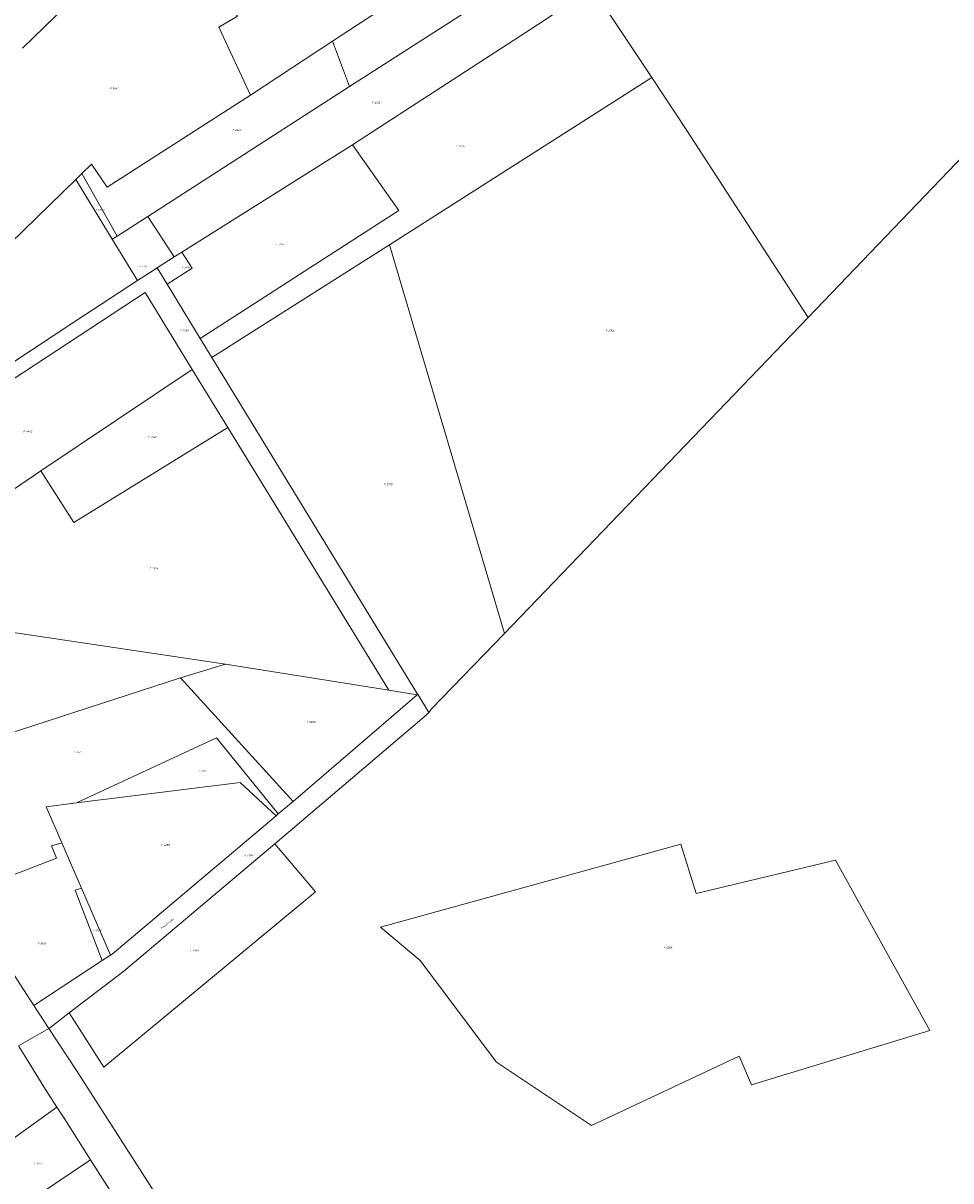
# Model space of a CAD drawing. Header units: metres. Extents: x 200548 to 205192, y 394703 to 399160.
# Tile 32 of 38: x 203719 to 204157, y 397116 to 397664. Entities that reach past the tile are written whole.
import ezdxf
from ezdxf.enums import TextEntityAlignment as Align
from ezdxf.lldxf.tags import DXFTag

# ---------------------------------------------------------------- set-up
doc = ezdxf.new("R2010")
doc.units = ezdxf.units.M
doc.layers.get('0').update_dxf_attribs({"lineweight": 25})
for name, color, linetype, lineweight in [('B-WE-KG-GRENS_PERCEEL-G', 150, 'KG-PERCEEL', 18), ('B-WE-KG-GRENS_PERCEEL-S', 150, 'Continuous', 25), ('B-WE-OG-BEBOUWING_STRAATNAAM-T18', 10, 'Continuous', 18)]:
    doc.layers.add(name, color=color, linetype=linetype, lineweight=lineweight)
doc.styles.add('NLCS-ISO', font='NLCS-ISO.ttf')
doc.styles.add('NLCS-ISO-M500-T18', font='NLCS-ISO.ttf', dxfattribs={"height": 0.9})
doc.styles.get("Standard").update_dxf_attribs({"font": 'NLCS-ISO.ttf'})
tags = doc.linetypes.add('KG-PERCEEL', pattern='A,5.5,-2,["P",Standard,S=1.8,R=0,X=-0.5,Y=-0.9],-2,5.5,-2,[5,NLCS.shx,S=0.75,R=0,X=0,Y=0],-2', length=19).pattern_tags.tags
tags[6] = DXFTag(74, 10)

# ---------------------------------------------------------------- blocks, each defined once
blk = doc.blocks.new('SKG-PERCEELNUMMER-SO')
at = {"style": 'NLCS-ISO', "oblique": 10, "flags": 1}
for tag, p in [('GEMEENTECODE', (0, 2.6)), ('PERCEELGROOTTE', (0, -2.4))]:
    blk.add_attdef(tag, text='', height=1.8, dxfattribs=at).set_placement(p, align=Align.MIDDLE_CENTER)
at = {"style": 'NLCS-ISO', "oblique": 10}
blk.add_attdef('SECTIE', text='', height=1.8, dxfattribs=at).set_placement((-0.5, 0), align=Align.MIDDLE_RIGHT)
blk.add_attdef('PERCEELNUMMER', text='', height=1.8, dxfattribs=at).set_placement((0.5, 0), align=Align.MIDDLE_LEFT)

msp = doc.modelspace()

# ---------------------------------------------------------------- linework, layer by layer
at = {"layer": 'B-WE-KG-GRENS_PERCEEL-G', "flags": 128}
for points in [[(203880.889, 397747.357), (203888.564, 397735.79), (203808.738, 397685.053), (203820.059, 397666.877), (203811.149, 397661.72), (203826.12, 397629.593)], [(203864.931, 397655.03), (203962.223, 397718.795)], [(203975.16, 397699.245), (203873.013, 397633.59)], [(203718.365, 397651.759), (203749.221, 397681.844), (203753.168, 397678.644)], [(203874.422, 397606.095), (203878.583, 397608.758), (203962.398, 397663.081), (203987.875, 397680.109)], [(203987.875, 397680.109), (204015.93, 397637.819)], [(203826.12, 397629.593), (203864.931, 397655.03)], [(203873.013, 397633.59), (203864.931, 397655.03)], [(203891.945, 397558.724), (204015.93, 397637.819)], [(204015.93, 397637.819), (204032.475, 397612.847), (204089.947, 397524.434)], [(203746.471, 397592.474), (203751.042, 397596.843), (203758.413, 397586.044), (203826.12, 397629.593)], [(203873.013, 397633.59), (203777.539, 397572.225)], [(204341.174, 397578.766), (204185.67, 397624.18), (204089.947, 397524.434)], [(203793.622, 397555.242), (203874.422, 397606.095)], [(203874.422, 397606.095), (203896.364, 397575.064), (203802.392, 397514.402)], [(203743.494, 397589.628), (203746.471, 397592.474)], [(203746.471, 397592.474), (203763.148, 397562.876)], [(203629.706, 397572.588), (203681.45, 397529.329), (203743.494, 397589.628)], [(203743.494, 397589.628), (203760.728, 397561.386)], [(203777.539, 397572.225), (203763.148, 397562.876)], [(203777.539, 397572.225), (203790.003, 397553.011)], [(203763.148, 397562.876), (203760.728, 397561.386)], [(203760.728, 397561.386), (203772.753, 397541.907)], [(203807.818, 397505.509), (203891.945, 397558.724)], [(203891.945, 397558.724), (203946.355, 397374.992)], [(203781.958, 397547.913), (203790.003, 397553.011)], [(203793.622, 397555.242), (203798.541, 397547.683), (203786.709, 397540.124)], [(203790.003, 397553.011), (203793.622, 397555.242)], [(203772.753, 397541.907), (203778.356, 397545.582), (203781.958, 397547.913)], [(203781.958, 397547.913), (203786.709, 397540.124)], [(203652.539, 397462.76), (203742.641, 397522.225), (203772.753, 397541.907)], [(203630.672, 397440.649), (203776.275, 397536.213), (203798.602, 397499.79)], [(203786.709, 397540.124), (203802.392, 397514.402)], [(204089.947, 397524.434), (203946.355, 397374.992)], [(203802.392, 397514.402), (203807.818, 397505.509)], [(203807.818, 397505.509), (203905.238, 397346.178)], [(203726.927, 397451.845), (203798.602, 397499.79)], [(203798.602, 397499.79), (203815.439, 397472.295)], [(203726.927, 397451.845), (203742.571, 397427.421), (203815.439, 397472.295)], [(203815.439, 397472.295), (203891.546, 397348.118)], [(203656.759, 397404.018), (203726.927, 397451.845)], [(203814.307, 397360.436), (203667.339, 397382.335)], [(203946.355, 397374.992), (203911.843, 397339.29), (203910.454, 397337.661)], [(203793.04, 397353.931), (203814.307, 397360.436)], [(203891.546, 397348.118), (203814.307, 397360.436)], [(203653.647, 397308.662), (203793.04, 397353.931)], [(203793.04, 397353.931), (203846.327, 397295.57)], [(203846.327, 397295.57), (203904.976, 397345.952)], [(203904.976, 397345.952), (203891.546, 397348.118)], [(203904.976, 397345.952), (203905.238, 397346.178)], [(203905.238, 397346.178), (203905.42, 397345.881), (203910.454, 397337.661)], [(203910.454, 397337.661), (203909.277, 397336.28), (203837.625, 397275.449)], [(203743.926, 397294.803), (203810.071, 397325.655), (203839.278, 397289.59)], [(203743.926, 397294.803), (203821.266, 397304.417), (203838.271, 397288.736)], [(203839.278, 397289.59), (203846.327, 397295.57)], [(203737.011, 397275.981), (203729.566, 397293.018), (203743.926, 397294.803)], [(203760.004, 397222.863), (203760.692, 397223.315), (203838.271, 397288.736)], [(203838.271, 397288.736), (203839.278, 397289.59)], [(203714, 397260.762), (203734.338, 397268.764), (203732.128, 397274.475), (203737.011, 397275.981)], [(203746.304, 397254.512), (203737.011, 397275.981)], [(203740.386, 397195.536), (203756.772, 397169.843), (203856.994, 397252.825), (203837.625, 397275.449)], [(203837.625, 397275.449), (203766.2, 397215.288), (203740.386, 397195.536)], [(203756.042, 397220.264), (203743.32, 397253.55), (203746.304, 397254.512)], [(203760.004, 397222.863), (203746.304, 397254.512)], [(203697.961, 397239.442), (203713.93, 397214.222), (203723.743, 397199.079)], [(203723.743, 397199.079), (203756.042, 397220.264)], [(203756.042, 397220.264), (203760.004, 397222.863)], [(203723.743, 397199.079), (203730.814, 397188.202)], [(203740.386, 397195.536), (203731.076, 397188.373), (203730.814, 397188.202)], [(203730.814, 397188.202), (203716.432, 397179.992)], [(203730.814, 397188.202), (203743.817, 397168.261), (203798.392, 397083.2), (203840.316, 397014.728), (203887.896, 396939.568), (203907.496, 396910.302), (203921.502, 396887.508), (203946.91, 396846.394)], [(203716.432, 397179.992), (203719.542, 397174.93)], [(203719.542, 397174.93), (203728.457, 397160.614), (203734.626, 397150.988)], [(203691.73, 397120.384), (203703.921, 397129.066), (203734.626, 397150.988)], [(203734.626, 397150.988), (203738.025, 397145.666), (203750.505, 397126.022)], [(203725.95, 397109.499), (203750.505, 397126.022)], [(203750.505, 397126.022), (203759.609, 397111.658), (203765.839, 397101.725)]]:
    msp.add_lwpolyline(points, dxfattribs=at)
msp.add_lwpolyline([(203887.741, 397236.027), (204029.657, 397275.279), (204037.034, 397252.003), (204102.926, 397267.691), (204147.498, 397187.256), (204063.186, 397161.569), (204057.248, 397175.116), (203987.388, 397142.213), (203942.552, 397172.275), (203906.351, 397220.226)], close=True, dxfattribs=at)

# ---------------------------------------------------------------- block references
at = {"layer": 'B-WE-KG-GRENS_PERCEEL-S', "xscale": 0.5, "yscale": 0.5, "zscale": 0.5}
for p, values in [((203760.694, 397632.791), {'PERCEELNUMMER': '3461', 'SECTIE': 'F'}), ((203884.53, 397626.008), {'PERCEELNUMMER': '4315', 'SECTIE': 'F'}), ((203818.656, 397613.037), {'PERCEELNUMMER': '6019', 'SECTIE': 'F'}), ((203924.303, 397605.415), {'PERCEELNUMMER': '2546', 'SECTIE': 'F'}), ((203753.879, 397575.261), {'PERCEELNUMMER': '5593', 'SECTIE': 'F'}), ((203839.239, 397559.077), {'PERCEELNUMMER': '3194', 'SECTIE': 'F'}), ((203774.358, 397548.488), {'PERCEELNUMMER': '4314', 'SECTIE': 'F'}), ((203794.538, 397548.007), {'PERCEELNUMMER': '3195', 'SECTIE': 'F'}), ((203793.829, 397518.283), {'PERCEELNUMMER': '5008', 'SECTIE': 'F'}), ((203995.17, 397518.171), {'PERCEELNUMMER': '2904', 'SECTIE': 'F'}), ((203719.723, 397470.544), {'PERCEELNUMMER': '4942', 'SECTIE': 'F'}), ((203778.567, 397467.821), {'PERCEELNUMMER': '2548', 'SECTIE': 'F'}), ((203890.26, 397445.51), {'PERCEELNUMMER': '2905', 'SECTIE': 'F'}), ((203779.363, 397405.723), {'PERCEELNUMMER': '5824', 'SECTIE': 'F'}), ((203853.689, 397333.073), {'PERCEELNUMMER': '5688', 'SECTIE': 'F'}), ((203743.474, 397318.841), {'PERCEELNUMMER': '6172', 'SECTIE': 'F'}), ((203802.567, 397310.013), {'PERCEELNUMMER': '6171', 'SECTIE': 'F'}), ((203784.835, 397274.901), {'PERCEELNUMMER': '4288', 'SECTIE': 'F'}), ((203824.287, 397270.077), {'PERCEELNUMMER': '5006', 'SECTIE': 'F'}), ((203752.595, 397234.62), {'PERCEELNUMMER': '6158', 'SECTIE': 'F'}), ((203726.584, 397228.276), {'PERCEELNUMMER': '6159', 'SECTIE': 'F'}), ((203798.474, 397225.036), {'PERCEELNUMMER': '2898', 'SECTIE': 'F'}), ((204022.531, 397226.398), {'PERCEELNUMMER': '6086', 'SECTIE': 'F'}), ((203724.79, 397124.294), {'PERCEELNUMMER': '5947', 'SECTIE': 'F'})]:
    msp.add_blockref('SKG-PERCEELNUMMER-SO', p, dxfattribs=at).add_auto_attribs(values)

# ---------------------------------------------------------------- texts
at = {"layer": 'B-WE-OG-BEBOUWING_STRAATNAAM-T18', "style": 'NLCS-ISO-M500-T18'}
msp.add_text('Bosserheide', height=0.9, rotation=38.2, dxfattribs=at).set_placement((203786.861, 397237.807), align=Align.MIDDLE)

doc.saveas('drawing.dxf')
